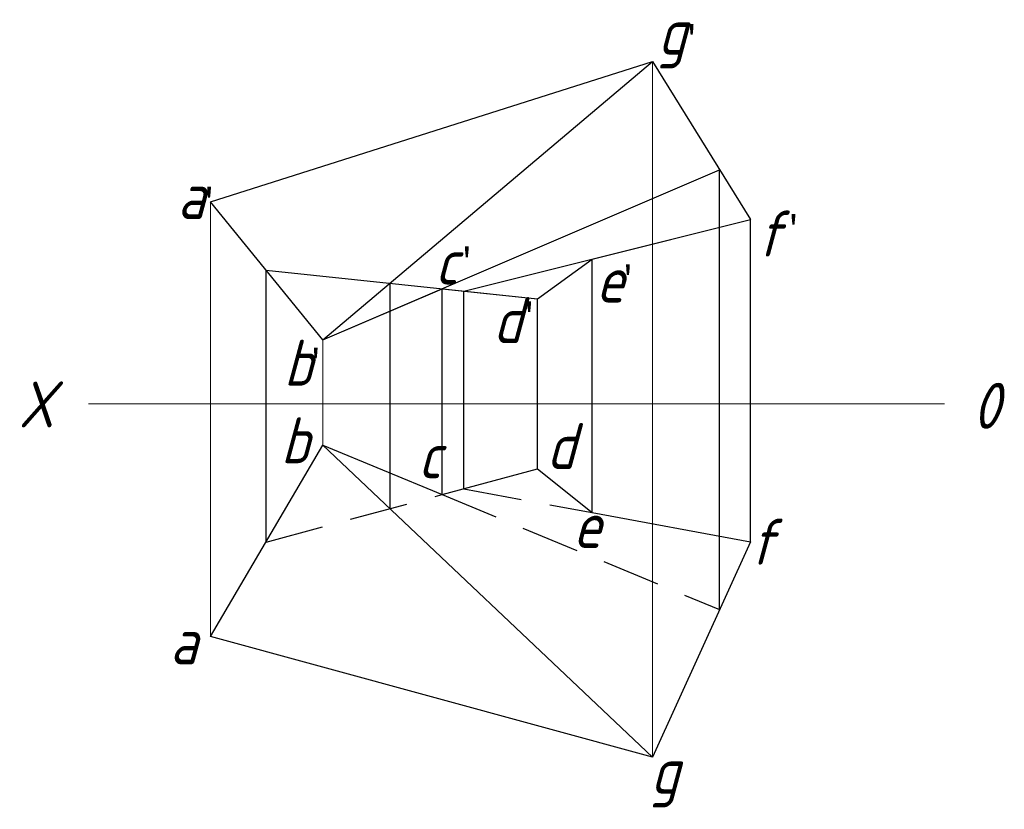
# Model space of a CAD drawing. Header units: millimetres. Extents: x 1840 to 1947, y 2289 to 2375.
import ezdxf

# ---------------------------------------------------------------- set-up
doc = ezdxf.new("R2010")
doc.units = ezdxf.units.MM
doc.linetypes.add('DASHED2', pattern=[9.525, 6.35, -3.175])
doc.layers.get('0').update_dxf_attribs({"color": 5})
doc.layers.add('ST文字', color=7, linetype='Continuous')
doc.layers.add('ST细实线', color=7, linetype='Continuous', lineweight=15)
doc.layers.add('粗实线', color=7, linetype='Continuous', lineweight=30)
doc.styles.get("Standard").update_dxf_attribs({"font": 'gbeitc.shx', "height": 5})

msp = doc.modelspace()

# ---------------------------------------------------------------- linework, layer by layer
for p, q in [((1872.52, 2340.47), (1908.4, 2370.78)), ((1872.52, 2340.47), (1915.7, 2358.98)), ((1915.7, 2311.09), (1915.7, 2358.98)), ((1887.86, 2345.78), (1919.05, 2353.56)), ((1919.05, 2318.46), (1919.05, 2353.56)), ((1901.83, 2321.66), (1901.83, 2349.26)), ((1866.33, 2318.45), (1866.33, 2348.06)), ((1866.33, 2348.06), (1895.88, 2344.93)), ((1879.82, 2322.08), (1879.82, 2346.63)), ((1885.49, 2323.61), (1885.49, 2346.03)), ((1887.86, 2324.25), (1887.86, 2345.78)), ((1895.88, 2326.41), (1895.88, 2344.93)), ((1872.52, 2328.99), (1908.4, 2295.02))]:
    msp.add_line(p, q)
at = {"lineweight": 30}
msp.add_line((1908.4, 2370.78), (1919.05, 2353.56), dxfattribs=at)
at = {"layer": 'ST细实线'}
for p, q in [((1908.4, 2370.78), (1908.4, 2295.02)), ((1860.28, 2355.48), (1860.28, 2308.16)), ((1872.52, 2340.47), (1872.52, 2328.99)), ((1847.01, 2333.49), (1940.17, 2333.49))]:
    msp.add_line(p, q, dxfattribs=at)
at = {"layer": '粗实线'}
for p, q in [((1860.28, 2355.48), (1908.4, 2370.78)), ((1872.52, 2340.47), (1860.28, 2355.48)), ((1860.28, 2308.16), (1872.52, 2328.99)), ((1872.52, 2328.99), (1885.49, 2323.61)), ((1885.49, 2323.61), (1895.88, 2326.41)), ((1895.88, 2326.41), (1901.83, 2321.66)), ((1901.83, 2321.66), (1919.05, 2318.46)), ((1919.05, 2318.46), (1908.4, 2295.02)), ((1908.4, 2295.02), (1860.28, 2308.16))]:
    msp.add_line(p, q, dxfattribs=at)
at = {"layer": '粗实线', "color": 5}
for p, q in [((1901.83, 2349.26), (1919.05, 2353.56)), ((1895.88, 2344.93), (1901.83, 2349.26)), ((1872.52, 2340.47), (1885.49, 2346.03)), ((1885.49, 2346.03), (1895.88, 2344.93))]:
    msp.add_line(p, q, dxfattribs=at)
at = {"layer": '粗实线', "linetype": 'DASHED2', "lineweight": -3}
for p, q in [((1887.86, 2324.25), (1901.83, 2321.66)), ((1866.33, 2318.45), (1885.49, 2323.61)), ((1885.49, 2323.61), (1915.7, 2311.09))]:
    msp.add_line(p, q, dxfattribs=at)

# ---------------------------------------------------------------- texts
at = {"layer": 'ST文字'}
for s, p in [('g', (1908.97, 2371.53)), ('a', (1856.66, 2353.63)), ('b', (1868.25, 2335.47)), ('X', (1839.38, 2330.94)), ('b', (1867.92, 2327.02)), ('d', (1896.85, 2326.4)), ('c', (1882.86, 2325.39)), ('e', (1899.73, 2317.81)), ('f', (1918.97, 2315.98)), ('a', (1855.84, 2305.14)), ('g', (1908.17, 2291.06))]:
    msp.add_text(s, height=5, dxfattribs=at).set_placement(p)
at = {"layer": 'ST文字', "color": 5}
for s, p in [('f', (1919.77, 2349.53)), ('c', (1884.7, 2346.48)), ('e', (1902.23, 2344.53)), ('d', (1891.03, 2340.11))]:
    msp.add_text(s, height=5, dxfattribs=at).set_placement(p)
at = {"layer": 'ST文字', "insert": (1943.25, 2335.79), "char_height": 5, "width": 6.3883, "attachment_point": 1}
msp.add_mtext('0', dxfattribs=at)
at = {"layer": 'ST细实线', "char_height": 3, "attachment_point": 1}
for insert in [(1911.64, 2374.71), (1859.1, 2356.99), (1870.71, 2339.48)]:
    msp.add_mtext_dynamic_manual_height_columns("{\\fFangSong_GB2312|b0|i0|c134|p49;'}", width=8.2899, gutter_width=12.5, heights=[0], dxfattribs=dict(at, insert=insert))
at = {"layer": 'ST细实线', "color": 5, "char_height": 3, "attachment_point": 1}
for insert in [(1922.72, 2354.02), (1887.16, 2350.49), (1904.7, 2348.54), (1893.95, 2344.52)]:
    msp.add_mtext_dynamic_manual_height_columns("{\\fFangSong_GB2312|b0|i0|c134|p49;'}", width=8.2899, gutter_width=12.5, heights=[0], dxfattribs=dict(at, insert=insert))

doc.saveas('drawing.dxf')
